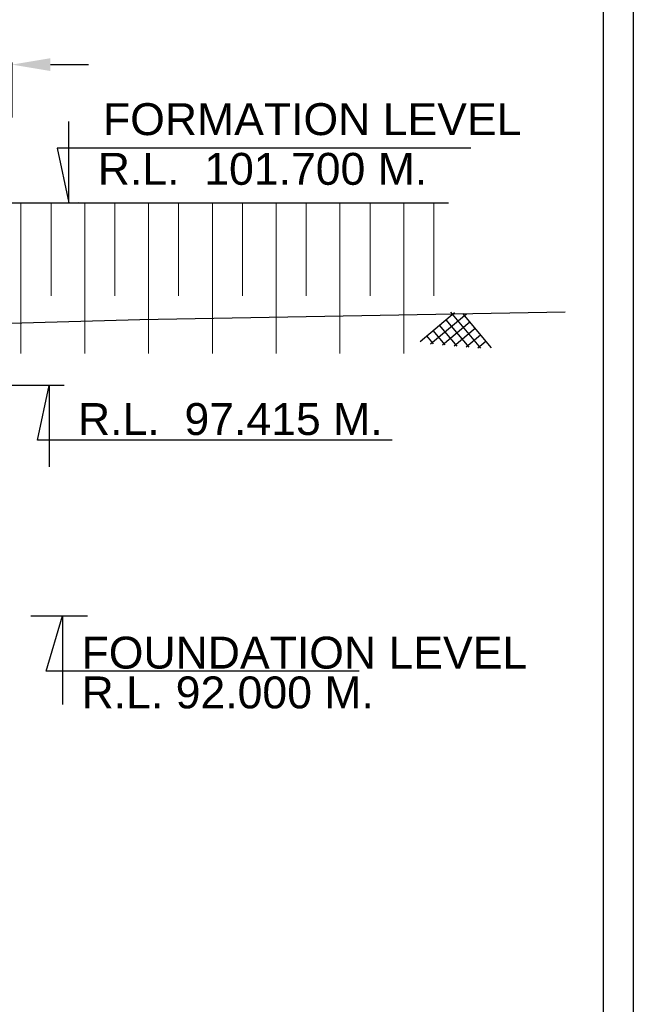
# Model space of a CAD drawing. Header units: inches. Extents: x 4599583 to 400123529, y 1639131 to 28133222499.
# Tile 83 of 86: x 5162205 to 5176631, y 28133181169 to 28133204307. Entities that reach past the tile are written whole.
import ezdxf

# ---------------------------------------------------------------- set-up
doc = ezdxf.new("R2010")
doc.units = ezdxf.units.IN
doc.header["$MEASUREMENT"] = 0
doc.linetypes.add('CENTER', pattern=[2, 1.25, -0.25, 0.25, -0.25])
doc.linetypes.add('DASHED', pattern=[0.75, 0.5, -0.25])
for name, color, linetype in [('CENTER', 3, 'CENTER'), ('CHAINAGE', 7, 'Continuous'), ('CHNGE', 31, 'Continuous'), ('DRG', 210, 'Continuous'), ('text', 7, 'Continuous')]:
    doc.layers.add(name, color=color, linetype=linetype)
doc.layers.add('dim', color=7, linetype='Continuous', plot=False)
for name, color, linetype, lineweight in [('GL', 5, 'Continuous', 30), ('PITCH', 8, 'Continuous', 5), ('STR', 7, 'Continuous', 25), ('SYM', 8, 'Continuous', 5)]:
    doc.layers.add(name, color=color, linetype=linetype, lineweight=lineweight)
doc.styles.add('L', font='arial.ttf')
doc.styles.add('ROMANS', font='arial.ttf')
doc.dimstyles.new('Standard$0', dxfattribs={"dimtxt": 60, "dimasz": 60, "dimexe": 60, "dimexo": 60, "dimgap": 25, "dimtad": 0, "dimtih": 1, "dimtoh": 1, "dimlfac": -0.001, "dimzin": 0, "dimdsep": 46, "dimtxsty": 'ROMANS', "dimcen": 30, "dimclrd": 256, "dimclre": 256, "dimclrt": 4, "dimadec": 0, "dimazin": 0, "dimtfac": 1, "dimtix": 1, "dimtofl": 0, "dimtmove": 0, "dimatfit": 0, "dimfxl": 1, "dimtolj": 1, "dimtzin": 0, "dimlwd": -1, "dimlwe": -1, "dimarcsym": 0})

# ---------------------------------------------------------------- blocks, each defined once
blk = doc.blocks.new('A$C691546F7')
at = {"layer": 'GL', "color": 71}
for p, q in [((0, 24), (545, 569)), ((181, 0), (749, 569)), ((1050, 0), (481, 569)), ((385, 0), (820, 435)), ((846, 0), (411, 435)), ((436, 0), (206, 230)), ((641, 0), (308, 332)), ((590, 0), (922, 332)), ((232, 0), (104, 128)), ((999, 0), (1127, 128))]:
    blk.add_line(p, q, dxfattribs=at)
for points in [[(1231, 24), (686, 569)], [(794, 0), (1025, 230)]]:
    blk.add_lwpolyline(points, dxfattribs=at)
blk = doc.blocks.new('*D37')
at = {"layer": 'Defpoints', "color": 0, "transparency": 16777216}
for p in [(5162025.379626, 28133203250.752529), (5155025.379626, 28133201954.448399), (5162025.379626, 28133201954.448399)]:
    blk.add_point(p, dxfattribs=at)
at = {"layer": 'DRG', "color": 4, "lineweight": -2, "transparency": 16777216}
for p, q in [((5154125.379626, 28133203250.752529), (5153225.379626, 28133203250.752529)), ((5155025.379626, 28133202004.448399), (5155025.379626, 28133203300.752529)), ((5162025.379626, 28133202004.448399), (5162025.379626, 28133203300.752529)), ((5162925.379626, 28133203250.752529), (5163825.379626, 28133203250.752529))]:
    blk.add_line(p, q, dxfattribs=at)
at = {"layer": 'DRG', "color": 4, "transparency": 16777216}
for points in [[(5154125.379626, 28133203400.752541), (5154125.379626, 28133203100.752529), (5155025.379626, 28133203250.752529)], [(5162925.379626, 28133203400.752541), (5162925.379626, 28133203100.752529), (5162025.379626, 28133203250.752529)]]:
    blk.add_solid(points, dxfattribs=at)
at = {"layer": 'DRG', "color": 6, "transparency": 16777216, "insert": (5158525.379626, 28133203250.752529), "char_height": 1000, "attachment_point": 5, "style": 'ROMANS'}
blk.add_mtext('\\A1;7000.00', dxfattribs=at)
blk = doc.blocks.new('*D127')
at = {"layer": 'Defpoints', "color": 0, "transparency": 16777216}
for p in [(5162025.379626, 28133203250.752529), (5155025.379626, 28133201954.448399), (5162025.379626, 28133201954.448399)]:
    blk.add_point(p, dxfattribs=at)
at = {"layer": 'DRG', "color": 4, "lineweight": -2, "transparency": 16777216}
for p, q in [((5154125.379626, 28133203250.752529), (5153225.379626, 28133203250.752529)), ((5155025.379626, 28133202004.448399), (5155025.379626, 28133203300.752529)), ((5162025.379626, 28133202004.448399), (5162025.379626, 28133203300.752529)), ((5162925.379626, 28133203250.752529), (5163825.379626, 28133203250.752529))]:
    blk.add_line(p, q, dxfattribs=at)
at = {"layer": 'DRG', "color": 4, "transparency": 16777216}
for points in [[(5154125.379626, 28133203400.752541), (5154125.379626, 28133203100.752529), (5155025.379626, 28133203250.752529)], [(5162925.379626, 28133203400.752541), (5162925.379626, 28133203100.752529), (5162025.379626, 28133203250.752529)]]:
    blk.add_solid(points, dxfattribs=at)
at = {"layer": 'DRG', "color": 6, "transparency": 16777216, "insert": (5158525.379626, 28133203250.752529), "char_height": 1000, "attachment_point": 5, "style": 'ROMANS'}
blk.add_mtext('\\A1;7000.00', dxfattribs=at)
blk = doc.blocks.new('*D172')
at = {"layer": 'Defpoints', "color": 0, "transparency": 16777216}
for p in [(5162025.379626, 28133203250.752529), (5155025.379626, 28133201954.448399), (5162025.379626, 28133201954.448399)]:
    blk.add_point(p, dxfattribs=at)
at = {"layer": 'DRG', "color": 4, "lineweight": -2, "transparency": 16777216}
for p, q in [((5154125.379626, 28133203250.752529), (5153225.379626, 28133203250.752529)), ((5155025.379626, 28133202004.448399), (5155025.379626, 28133203300.752529)), ((5162025.379626, 28133202004.448399), (5162025.379626, 28133203300.752529)), ((5162925.379626, 28133203250.752529), (5163825.379626, 28133203250.752529))]:
    blk.add_line(p, q, dxfattribs=at)
at = {"layer": 'DRG', "color": 4, "transparency": 16777216}
for points in [[(5154125.379626, 28133203400.752541), (5154125.379626, 28133203100.752529), (5155025.379626, 28133203250.752529)], [(5162925.379626, 28133203400.752541), (5162925.379626, 28133203100.752529), (5162025.379626, 28133203250.752529)]]:
    blk.add_solid(points, dxfattribs=at)
at = {"layer": 'DRG', "color": 6, "transparency": 16777216, "insert": (5158525.379626, 28133203250.752529), "char_height": 1000, "attachment_point": 5, "style": 'ROMANS'}
blk.add_mtext('\\A1;7000.00', dxfattribs=at)

msp = doc.modelspace()

# ---------------------------------------------------------------- linework, layer by layer
at = {"layer": 'CENTER', "color": 0, "linetype": 'Continuous'}
msp.add_lwpolyline([(4858424.256, 28133213744.234), (5176630.692, 28133213744.234), (5176630.692, 28133006016.324), (4858424.256, 28133006016.324)], close=True, dxfattribs=at)
msp.add_lwpolyline([(4858424.256, 28133213744.234), (5176630.692, 28133213744.234), (5176630.692, 28133006016.324), (4858424.256, 28133006016.324)], close=True, dxfattribs=at)
msp.add_lwpolyline([(4858424.256, 28133213744.234), (5176630.692, 28133213744.234), (5176630.692, 28133006016.324), (4858424.256, 28133006016.324)], close=True, dxfattribs=at)
at = {"layer": 'CHAINAGE', "linetype": 'ByBlock'}
msp.add_line((5162749.987, 28133190299.278), (5163702.627, 28133190299.278), dxfattribs=at)
msp.add_line((5162749.987, 28133190299.278), (5163702.627, 28133190299.278), dxfattribs=at)
msp.add_line((5162749.987, 28133190299.278), (5163702.627, 28133190299.278), dxfattribs=at)
at = {"layer": 'CHNGE', "color": 50}
msp.add_lwpolyline([(4859134.88, 28133213033.61), (5175920.068, 28133213033.61), (5175920.068, 28133006726.948), (4859134.88, 28133006726.948)], close=True, dxfattribs=at)
msp.add_lwpolyline([(4859134.88, 28133213033.61), (5175920.068, 28133213033.61), (5175920.068, 28133006726.948), (4859134.88, 28133006726.948)], close=True, dxfattribs=at)
msp.add_lwpolyline([(4859134.88, 28133213033.61), (5175920.068, 28133213033.61), (5175920.068, 28133006726.948), (4859134.88, 28133006726.948)], close=True, dxfattribs=at)
at = {"layer": 'dim', "ltscale": 5}
msp.add_line((5162469.491, 28133190299.278), (5163796.491, 28133190299.278), dxfattribs=at)
msp.add_line((5162469.491, 28133190299.278), (5163796.491, 28133190299.278), dxfattribs=at)
msp.add_line((5162469.491, 28133190299.278), (5163796.491, 28133190299.278), dxfattribs=at)
msp.add_lwpolyline([(5170182.648, 28133188995.265), (5162825.688, 28133188995.265), (5163211.241, 28133190299.278), (5163211.241, 28133188217.781)], dxfattribs=at)
msp.add_lwpolyline([(5170182.648, 28133188995.265), (5162825.688, 28133188995.265), (5163211.241, 28133190299.278), (5163211.241, 28133188217.781)], dxfattribs=at)
msp.add_lwpolyline([(5170182.648, 28133188995.265), (5162825.688, 28133188995.265), (5163211.241, 28133190299.278), (5163211.241, 28133188217.781)], dxfattribs=at)
at = {"layer": 'GL', "lineweight": 30}
msp.add_lwpolyline([(5005025.38, 28133191714.28), (5015025.38, 28133191609.28), (5025025.38, 28133191469.28), (5035025.38, 28133191329.28), (5045025.38, 28133191754.28), (5055025.38, 28133191874.28), (5065025.38, 28133191954.28), (5085025.38, 28133192464.28), (5095025.38, 28133192674.28), (5105025.38, 28133192454.28), (5115025.38, 28133192614.28), (5125025.38, 28133192764.28), (5135025.38, 28133193104.28), (5145025.38, 28133193324.28), (5155025.38, 28133196979.28), (5165025.38, 28133197259.28), (5175025.38, 28133197439.28)], dxfattribs=at)
msp.add_lwpolyline([(5005025.38, 28133191714.28), (5015025.38, 28133191609.28), (5025025.38, 28133191469.28), (5035025.38, 28133191329.28), (5045025.38, 28133191754.28), (5055025.38, 28133191874.28), (5065025.38, 28133191954.28), (5085025.38, 28133192464.28), (5095025.38, 28133192674.28), (5105025.38, 28133192454.28), (5115025.38, 28133192614.28), (5125025.38, 28133192764.28), (5135025.38, 28133193104.28), (5145025.38, 28133193324.28), (5155025.38, 28133196979.28), (5165025.38, 28133197259.28), (5175025.38, 28133197439.28)], dxfattribs=at)
msp.add_lwpolyline([(5005025.38, 28133191714.28), (5015025.38, 28133191609.28), (5025025.38, 28133191469.28), (5035025.38, 28133191329.28), (5045025.38, 28133191754.28), (5055025.38, 28133191874.28), (5065025.38, 28133191954.28), (5085025.38, 28133192464.28), (5095025.38, 28133192674.28), (5105025.38, 28133192454.28), (5115025.38, 28133192614.28), (5125025.38, 28133192764.28), (5135025.38, 28133193104.28), (5145025.38, 28133193324.28), (5155025.38, 28133196979.28), (5165025.38, 28133197259.28), (5175025.38, 28133197439.28)], dxfattribs=at)
at = {"layer": 'STR'}
msp.add_line((5155025.38, 28133199999.28), (5172289.38, 28133199999.28), dxfattribs=at)
msp.add_line((5155025.38, 28133199999.28), (5172289.38, 28133199999.28), dxfattribs=at)
msp.add_line((5155025.38, 28133199999.28), (5172289.38, 28133199999.28), dxfattribs=at)
at = {"layer": 'SYM'}
for p, q in [((5162233.789, 28133197819.181), (5162233.789, 28133199999.28)), ((5162233.789, 28133197819.181), (5162233.789, 28133199999.28)), ((5162233.789, 28133197819.181), (5162233.789, 28133199999.28)), ((5162941.38, 28133197819.181), (5162941.38, 28133199999.28)), ((5162941.38, 28133197819.181), (5162941.38, 28133199999.28)), ((5162941.38, 28133197819.181), (5162941.38, 28133199999.28)), ((5163733.789, 28133197819.181), (5163733.789, 28133199999.28)), ((5163733.789, 28133197819.181), (5163733.789, 28133199999.28)), ((5163733.789, 28133197819.181), (5163733.789, 28133199999.28)), ((5164441.38, 28133197819.181), (5164441.38, 28133199999.28)), ((5164441.38, 28133197819.181), (5164441.38, 28133199999.28)), ((5164441.38, 28133197819.181), (5164441.38, 28133199999.28)), ((5165233.789, 28133197819.181), (5165233.789, 28133199999.28)), ((5165233.789, 28133197819.181), (5165233.789, 28133199999.28)), ((5165233.789, 28133197819.181), (5165233.789, 28133199999.28)), ((5165941.38, 28133197819.181), (5165941.38, 28133199999.28)), ((5165941.38, 28133197819.181), (5165941.38, 28133199999.28)), ((5165941.38, 28133197819.181), (5165941.38, 28133199999.28)), ((5166733.789, 28133197819.181), (5166733.789, 28133199999.28)), ((5166733.789, 28133197819.181), (5166733.789, 28133199999.28)), ((5166733.789, 28133197819.181), (5166733.789, 28133199999.28)), ((5167441.38, 28133197819.181), (5167441.38, 28133199999.28)), ((5167441.38, 28133197819.181), (5167441.38, 28133199999.28)), ((5167441.38, 28133197819.181), (5167441.38, 28133199999.28)), ((5168233.789, 28133197819.181), (5168233.789, 28133199999.28)), ((5168233.789, 28133197819.181), (5168233.789, 28133199999.28)), ((5168233.789, 28133197819.181), (5168233.789, 28133199999.28)), ((5168941.38, 28133197819.181), (5168941.38, 28133199999.28)), ((5168941.38, 28133197819.181), (5168941.38, 28133199999.28)), ((5168941.38, 28133197819.181), (5168941.38, 28133199999.28)), ((5169733.789, 28133196460.081), (5169733.789, 28133199999.28)), ((5169733.789, 28133196460.081), (5169733.789, 28133199999.28)), ((5169733.789, 28133196460.081), (5169733.789, 28133199999.28)), ((5170441.38, 28133197819.181), (5170441.38, 28133199999.28)), ((5170441.38, 28133197819.181), (5170441.38, 28133199999.28)), ((5170441.38, 28133197819.181), (5170441.38, 28133199999.28)), ((5171233.789, 28133197819.181), (5171233.789, 28133199999.28)), ((5171233.789, 28133197819.181), (5171233.789, 28133199999.28)), ((5171233.789, 28133197819.181), (5171233.789, 28133199999.28)), ((5171941.38, 28133197819.181), (5171941.38, 28133199999.28)), ((5171941.38, 28133197819.181), (5171941.38, 28133199999.28)), ((5171941.38, 28133197819.181), (5171941.38, 28133199999.28)), ((5162233.789, 28133196460.081), (5162233.789, 28133197819.181)), ((5162233.789, 28133196460.081), (5162233.789, 28133197819.181)), ((5162233.789, 28133196460.081), (5162233.789, 28133197819.181)), ((5163733.789, 28133196460.081), (5163733.789, 28133197819.181)), ((5163733.789, 28133196460.081), (5163733.789, 28133197819.181)), ((5163733.789, 28133196460.081), (5163733.789, 28133197819.181)), ((5165233.789, 28133196460.081), (5165233.789, 28133197819.181)), ((5165233.789, 28133196460.081), (5165233.789, 28133197819.181)), ((5165233.789, 28133196460.081), (5165233.789, 28133197819.181)), ((5166733.789, 28133196460.081), (5166733.789, 28133197819.181)), ((5166733.789, 28133196460.081), (5166733.789, 28133197819.181)), ((5166733.789, 28133196460.081), (5166733.789, 28133197819.181)), ((5168233.789, 28133196460.081), (5168233.789, 28133197819.181)), ((5168233.789, 28133196460.081), (5168233.789, 28133197819.181)), ((5168233.789, 28133196460.081), (5168233.789, 28133197819.181)), ((5171233.789, 28133196460.081), (5171233.789, 28133197819.181)), ((5171233.789, 28133196460.081), (5171233.789, 28133197819.181)), ((5171233.789, 28133196460.081), (5171233.789, 28133197819.181))]:
    msp.add_line(p, q, dxfattribs=at)
at = {"layer": 'text', "color": 6}
for p, q in [((5163575.893, 28133199999.53), (5163148.393, 28133199999.03)), ((5163575.893, 28133199999.53), (5163148.393, 28133199999.03)), ((5163575.893, 28133199999.53), (5163148.393, 28133199999.03)), ((5163250.671, 28133195714.03), (5162025.213, 28133195713.425)), ((5163250.671, 28133195714.03), (5162025.213, 28133195713.425)), ((5163250.671, 28133195714.03), (5162025.213, 28133195713.425))]:
    msp.add_line(p, q, dxfattribs=at)
for points in [[(5172810.516, 28133201288.478), (5163086.385, 28133201288.478), (5163362.143, 28133199999.78), (5163362.143, 28133201914.816)], [(5172810.516, 28133201288.478), (5163086.385, 28133201288.478), (5163362.143, 28133199999.78), (5163362.143, 28133201914.816)], [(5172810.516, 28133201288.478), (5163086.385, 28133201288.478), (5163362.143, 28133199999.78), (5163362.143, 28133201914.816)], [(5170960.88, 28133194425.582), (5162620.955, 28133194425.582), (5162896.713, 28133195714.28), (5162896.713, 28133193799.244)], [(5170960.88, 28133194425.582), (5162620.955, 28133194425.582), (5162896.713, 28133195714.28), (5162896.713, 28133193799.244)], [(5170960.88, 28133194425.582), (5162620.955, 28133194425.582), (5162896.713, 28133195714.28), (5162896.713, 28133193799.244)]]:
    msp.add_lwpolyline(points, dxfattribs=at)

# ---------------------------------------------------------------- block references
at = {"layer": 'PITCH', "linetype": 'DASHED', "ltscale": 25, "xscale": 1.364999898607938, "yscale": 1.365001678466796, "zscale": 1.364999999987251, "rotation": 354.8885439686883}
msp.add_blockref('A$C691546F7', (5171618.012, 28133196715.342), dxfattribs=at)
msp.add_blockref('A$C691546F7', (5171618.012, 28133196715.342), dxfattribs=at)
msp.add_blockref('A$C691546F7', (5171618.012, 28133196715.342), dxfattribs=at)

# ---------------------------------------------------------------- texts
at = {"layer": 'text', "color": 2, "style": 'L'}
for s, p in [(' FORMATION LEVEL  ', (5163871.454, 28133201594.612)), (' FORMATION LEVEL  ', (5163871.454, 28133201594.612)), (' FORMATION LEVEL  ', (5163871.454, 28133201594.612)), (' R.L.  101.700 M.', (5163749.418, 28133200426.372)), (' R.L.  101.700 M.', (5163749.418, 28133200426.372)), (' R.L.  101.700 M.', (5163749.418, 28133200426.372)), (' R.L.  97.415 M.', (5163283.988, 28133194547.408)), (' R.L.  97.415 M.', (5163283.988, 28133194547.408)), (' R.L.  97.415 M.', (5163283.988, 28133194547.408)), ('FOUNDATION LEVEL', (5163658.823, 28133189057.812)), ('FOUNDATION LEVEL', (5163658.823, 28133189057.812)), ('FOUNDATION LEVEL', (5163658.823, 28133189057.812)), ('R.L. 92.000 M.', (5163659.706, 28133188122.729)), ('R.L. 92.000 M.', (5163659.706, 28133188122.729)), ('R.L. 92.000 M.', (5163659.706, 28133188122.729))]:
    msp.add_text(s, height=750, dxfattribs=at).set_placement(p)

# ---------------------------------------------------------------- dimensions: what is measured, and where the dimension line sits
at = {"layer": 'DRG'}
for picture in ['*D37', '*D127', '*D172']:
    dim = msp.add_linear_dim(base=(5162025.38, 28133203250.753), p1=(5155025.38, 28133201954.448), p2=(5162025.38, 28133201954.448), angle=180, dimstyle='Standard$0', override={"dimscale": 1, "dimtxt": 1000, "dimasz": 900, "dimexe": 50, "dimexo": 50, "dimgap": 300, "dimtoh": 0, "dimtxsty": 'ROMANS', "dimsah": 1, "dimcen": 0.09, "dimdle": 0, "dimclrd": 4, "dimclre": 4, "dimclrt": 6, "dimtm": 0, "dimlwd": 65534, "dimlwe": 65534}, dxfattribs=at)
    dim.commit()
    dim.dimension.update_dxf_attribs({"geometry": picture, "text_midpoint": (5158525.38, 28133203250.753)})

doc.saveas('drawing.dxf')
